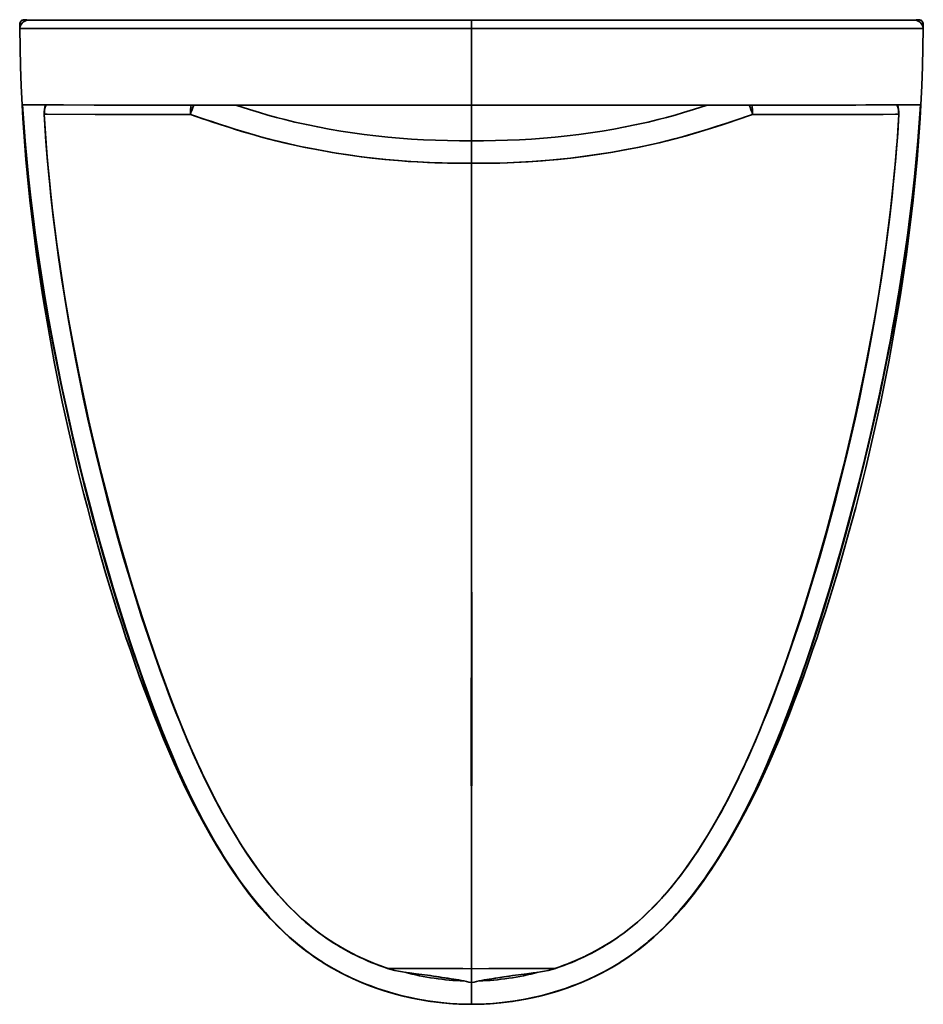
# Model space of a CAD drawing. Extents: x 323 to 1928, y 42 to 1739.
# Tile 4 of 6: x 323 to 873, y 800 to 1400. Entities that reach past the tile are written whole.
import ezdxf

# ---------------------------------------------------------------- set-up
doc = ezdxf.new("R2010")
doc.units = 0

msp = doc.modelspace()

# ---------------------------------------------------------------- linework, layer by layer
at = {"color": 7, "lineweight": 35, "ltscale": 0.000101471}
msp.add_line((327.87, 1399.58), (327.86, 1399.58), dxfattribs=at)
at = {"color": 7, "lineweight": 35, "ltscale": 9.84192e-05}
msp.add_line((327.87, 1399.58), (327.86, 1399.58), dxfattribs=at)
at = {"color": 7, "lineweight": 35}
for p, q in [((597.87, 1399.58), (327.87, 1399.58)), ((597.87, 1399.58), (327.87, 1399.58)), ((597.87, 1399.58), (575.96, 1399.58)), ((867.87, 1399.58), (597.87, 1399.58)), ((619.78, 1399.58), (597.87, 1399.58)), ((597.87, 1399.58), (867.87, 1399.58)), ((322.88, 1394.58), (597.87, 1394.58)), ((322.88, 1394.58), (597.87, 1394.58)), ((872.86, 1394.58), (597.87, 1394.58)), ((597.87, 1347.74), (597.87, 1394.58)), ((597.87, 1394.58), (872.86, 1394.58)), ((597.87, 1394.58), (597.87, 1347.74)), ((597.87, 1347.74), (597.87, 1326.09)), ((597.87, 1326.09), (597.87, 1347.74)), ((597.87, 1087.38), (597.87, 1342.77)), ((597.87, 1342.77), (597.87, 1087.38)), ((597.87, 1091.92), (597.87, 1312.4)), ((597.87, 1312.4), (597.87, 1091.92)), ((597.87, 1091.92), (597.87, 912.49)), ((597.87, 912.49), (597.87, 1091.92)), ((597.87, 905.02), (597.87, 1087.38)), ((597.87, 1087.38), (597.87, 905.02)), ((597.87, 821.7), (597.87, 912.49)), ((597.87, 912.49), (597.87, 821.7)), ((597.87, 799.99), (597.87, 905.02)), ((597.87, 905.02), (597.87, 799.99))]:
    msp.add_line(p, q, dxfattribs=at)
at = {"color": 7, "lineweight": 35, "ltscale": 0.125}
for p, q in [((597.87, 1394.58), (597.87, 1399.58)), ((597.87, 1399.58), (597.87, 1394.58))]:
    msp.add_line(p, q, dxfattribs=at)
at = {"color": 7, "lineweight": 35, "ltscale": 0.000102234}
msp.add_line((867.87, 1399.58), (867.87, 1399.58), dxfattribs=at)
at = {"color": 7, "lineweight": 35, "ltscale": 9.91821e-05}
for p, q in [((867.87, 1399.58), (867.87, 1399.58)), ((597.87, 813.54), (597.87, 813.54))]:
    msp.add_line(p, q, dxfattribs=at)
at = {"color": 7, "lineweight": 35, "ltscale": 0.008494}
msp.add_line((322.88, 1394.58), (322.88, 1394.24), dxfattribs=at)
at = {"color": 7, "lineweight": 35, "ltscale": 0.008721}
for p, q in [((322.88, 1394.58), (322.88, 1394.24)), ((872.86, 1394.58), (872.85, 1394.24))]:
    msp.add_line(p, q, dxfattribs=at)
at = {"color": 7, "lineweight": 35, "ltscale": 0.008497}
msp.add_line((872.85, 1394.24), (872.86, 1394.58), dxfattribs=at)
at = {"color": 7, "lineweight": 35, "ltscale": 0.000893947}
msp.add_line((338.65, 1347.75), (338.66, 1347.79), dxfattribs=at)
at = {"color": 7, "lineweight": 35, "ltscale": 0.000891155}
msp.add_line((338.65, 1347.75), (338.66, 1347.79), dxfattribs=at)
at = {"color": 7, "lineweight": 35, "ltscale": 0.124341}
for p, q in [((597.87, 1342.77), (597.87, 1347.74)), ((597.87, 1347.74), (597.87, 1342.77))]:
    msp.add_line(p, q, dxfattribs=at)
at = {"color": 7, "lineweight": 35, "ltscale": 0.000891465}
msp.add_line((857.09, 1347.76), (857.07, 1347.79), dxfattribs=at)
at = {"color": 7, "lineweight": 35, "ltscale": 0.000894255}
msp.add_line((857.09, 1347.76), (857.07, 1347.79), dxfattribs=at)
at = {"color": 7, "lineweight": 35, "ltscale": 0.000560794}
msp.add_line((337.65, 1342.21), (337.63, 1342.21), dxfattribs=at)
at = {"color": 7, "lineweight": 35, "ltscale": 0.342172}
msp.add_line((597.87, 1326.09), (597.87, 1312.4), dxfattribs=at)
at = {"color": 7, "lineweight": 35, "ltscale": 0.342224}
msp.add_line((597.87, 1312.4), (597.87, 1326.09), dxfattribs=at)
at = {"color": 7, "lineweight": 35, "ltscale": 0.059671}
msp.add_line((597.87, 1315.66), (597.87, 1313.27), dxfattribs=at)
at = {"color": 7, "lineweight": 35, "ltscale": 0.022485}
msp.add_line((597.87, 1314.04), (597.87, 1314.94), dxfattribs=at)
at = {"color": 7, "lineweight": 35, "ltscale": 0.015466}
msp.add_line((597.87, 1228.81), (597.87, 1228.19), dxfattribs=at)
at = {"color": 7, "lineweight": 35, "ltscale": 0.284111}
for p, q in [((597.87, 866.49), (597.87, 877.85)), ((597.87, 877.85), (597.87, 866.49))]:
    msp.add_line(p, q, dxfattribs=at)
at = {"color": 7, "lineweight": 35, "ltscale": 0.045172}
for p, q in [((597.87, 841.58), (597.87, 843.38)), ((597.87, 843.38), (597.87, 841.58))]:
    msp.add_line(p, q, dxfattribs=at)
at = {"color": 7, "lineweight": 35, "ltscale": 0.013811}
msp.add_line((597.87, 830.2), (597.87, 829.65), dxfattribs=at)
at = {"color": 7, "lineweight": 35, "ltscale": 0.006483}
msp.add_line((597.87, 827.9), (597.87, 828.16), dxfattribs=at)
at = {"color": 7, "lineweight": 35, "ltscale": 0.000249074}
for p, q in [((546.42, 822.03), (546.41, 822.03)), ((649.33, 822.03), (649.32, 822.03))]:
    msp.add_line(p, q, dxfattribs=at)
at = {"color": 7, "lineweight": 35, "ltscale": 0.000256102}
for p, q in [((546.41, 822.03), (546.42, 822.03)), ((649.33, 822.03), (649.32, 822.03))]:
    msp.add_line(p, q, dxfattribs=at)
at = {"color": 7, "lineweight": 35, "ltscale": 0.010659}
for p, q in [((546.82, 821.9), (546.42, 822.03)), ((649.32, 822.03), (648.91, 821.9))]:
    msp.add_line(p, q, dxfattribs=at)
at = {"color": 7, "lineweight": 35, "ltscale": 0.010665}
for p, q in [((546.42, 822.03), (546.82, 821.9)), ((649.32, 822.03), (648.91, 821.9))]:
    msp.add_line(p, q, dxfattribs=at)
at = {"color": 7, "lineweight": 35, "ltscale": 0.004315}
for p, q in [((547, 821.9), (546.82, 821.9)), ((648.91, 821.9), (648.74, 821.9))]:
    msp.add_line(p, q, dxfattribs=at)
at = {"color": 7, "lineweight": 35, "ltscale": 0.004321}
for p, q in [((546.82, 821.9), (547, 821.9)), ((648.74, 821.9), (648.91, 821.9))]:
    msp.add_line(p, q, dxfattribs=at)
at = {"color": 7, "lineweight": 35, "ltscale": 0.000875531}
for p, q in [((571.05, 817.74), (571.08, 817.73)), ((624.65, 817.73), (624.69, 817.74))]:
    msp.add_line(p, q, dxfattribs=at)
at = {"color": 7, "lineweight": 35, "ltscale": 0.000472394}
for p, q in [((571.07, 817.74), (571.05, 817.74)), ((624.67, 817.74), (624.69, 817.74))]:
    msp.add_line(p, q, dxfattribs=at)
at = {"color": 7, "lineweight": 35, "ltscale": 0.000403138}
msp.add_line((571.08, 817.73), (571.07, 817.74), dxfattribs=at)
at = {"color": 7, "lineweight": 35, "ltscale": 0.212236}
for p, q in [((597.87, 821.7), (597.87, 813.21)), ((597.87, 813.21), (597.87, 821.7))]:
    msp.add_line(p, q, dxfattribs=at)
at = {"color": 7, "lineweight": 35, "ltscale": 0.000872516}
msp.add_line((624.65, 817.73), (624.69, 817.74), dxfattribs=at)
at = {"color": 7, "lineweight": 35, "ltscale": 6.71387e-05}
msp.add_line((597.87, 815.43), (597.87, 815.44), dxfattribs=at)
at = {"color": 7, "lineweight": 35, "ltscale": 7.47681e-05}
msp.add_line((597.87, 815.38), (597.87, 815.37), dxfattribs=at)
at = {"color": 7, "lineweight": 35, "ltscale": 0.299266}
msp.add_line((597.87, 813.22), (597.87, 801.25), dxfattribs=at)
at = {"color": 7, "lineweight": 35, "ltscale": 0.298962}
msp.add_line((597.87, 801.25), (597.87, 813.21), dxfattribs=at)
at = {"color": 7, "lineweight": 35, "ltscale": 0.010579}
for p, q in [((597.87, 799.99), (597.45, 799.99)), ((598.29, 799.99), (597.87, 799.99))]:
    msp.add_line(p, q, dxfattribs=at)
at = {"color": 7, "lineweight": 35, "ltscale": 0.031198}
for p, q in [((597.87, 801.25), (597.87, 800)), ((597.87, 800), (597.87, 801.25))]:
    msp.add_line(p, q, dxfattribs=at)
at = {"color": 7, "lineweight": 35, "ltscale": 5.49316e-05}
msp.add_line((597.87, 800), (597.87, 800), dxfattribs=at)
msp.add_line((597.87, 800), (597.87, 800), dxfattribs=at)
msp.add_line((597.87, 800), (597.87, 800), dxfattribs=at)
msp.add_line((597.87, 800), (597.87, 800), dxfattribs=at)
at = {"color": 7, "lineweight": 35, "ltscale": 0.000309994}
for p, q in [((597.87, 799.99), (597.87, 800)), ((597.87, 800), (597.87, 799.99))]:
    msp.add_line(p, q, dxfattribs=at)
at = {"color": 7, "lineweight": 35}
for points in [[(331.57, 1399.58), (329.21, 1399.64), (327.2, 1399.8), (326.27, 1399.86), (325.45, 1399.84), (325.04, 1399.77), (324.63, 1399.65), (324.29, 1399.5), (323.96, 1399.3), (323.69, 1399.07), (323.45, 1398.79), (323.24, 1398.46), (323.08, 1398.11), (322.92, 1397.53), (322.82, 1396.89), (322.79, 1396.11), (322.86, 1394.91), (322.88, 1394.58)], [(327.86, 1399.58), (327.15, 1399.51), (326.45, 1399.3), (325.75, 1398.96), (325.09, 1398.51), (324.47, 1397.96), (323.93, 1397.35), (323.48, 1396.68), (323.14, 1395.99), (322.94, 1395.29), (322.88, 1394.58)], [(327.86, 1399.58), (327.47, 1399.56), (327.09, 1399.5), (326.67, 1399.38), (326.26, 1399.22), (325.51, 1398.81), (324.78, 1398.26), (324.13, 1397.6), (323.59, 1396.87), (323.27, 1396.3), (323.04, 1395.7)], [(864.17, 1399.58), (866.53, 1399.64), (868.53, 1399.8), (869.46, 1399.86), (870.28, 1399.84), (870.7, 1399.77), (871.1, 1399.65), (871.45, 1399.5), (871.77, 1399.3), (872.05, 1399.07), (872.29, 1398.79), (872.5, 1398.46), (872.65, 1398.11), (872.82, 1397.53), (872.91, 1396.89), (872.94, 1396.11), (872.88, 1394.91), (872.86, 1394.58)], [(867.87, 1399.58), (868.26, 1399.56), (868.65, 1399.5), (869.07, 1399.38), (869.47, 1399.22), (870.23, 1398.81), (870.96, 1398.26), (871.6, 1397.6), (872.15, 1396.87), (872.46, 1396.3), (872.7, 1395.7)], [(872.86, 1394.58), (872.8, 1395.29), (872.59, 1395.99), (872.26, 1396.68), (871.81, 1397.35), (871.27, 1397.96), (870.65, 1398.51), (869.99, 1398.96), (869.29, 1399.3), (868.57, 1399.51), (867.87, 1399.58)], [(324.28, 1347.96), (323.72, 1359.6), (323.3, 1371.25), (323.02, 1382.94), (322.88, 1394.58)], [(871.46, 1347.96), (872.01, 1359.6), (872.43, 1371.25), (872.72, 1382.94), (872.86, 1394.58)], [(324.28, 1347.96), (349.4, 1347.91), (432.48, 1347.84), (481.69, 1347.81), (559.1, 1347.75), (597.87, 1347.74)], [(324.28, 1347.96), (324.76, 1339.64), (325.3, 1331.32), (325.92, 1323.02), (326.59, 1314.71), (327.33, 1306.42), (328.14, 1298.13), (329.01, 1289.85), (329.94, 1281.57), (330.92, 1273.32), (331.97, 1265.07), (333.07, 1256.84), (334.23, 1248.61), (335.45, 1240.4), (336.72, 1232.19), (338.04, 1224), (339.42, 1215.82), (340.84, 1207.67), (342.32, 1199.52), (343.84, 1191.39), (345.42, 1183.26), (347.05, 1175.15), (348.73, 1167.06), (350.46, 1158.97), (352.24, 1150.9), (354.07, 1142.84), (355.95, 1134.8), (357.88, 1126.76), (359.86, 1118.74), (361.89, 1110.73), (363.97, 1102.73), (366.09, 1094.74), (368.27, 1086.76), (370.49, 1078.79), (372.77, 1070.84), (375.09, 1062.9), (377.47, 1054.98), (379.9, 1047.08), (382.38, 1039.19), (384.92, 1031.33), (387.51, 1023.49), (390.16, 1015.67), (392.86, 1007.87), (395.62, 1000.11), (398.44, 992.36), (401.32, 984.66), (404.26, 976.98), (407.28, 969.35), (410.38, 961.75), (413.58, 954.19), (416.87, 946.66), (420.27, 939.19), (423.78, 931.76), (427.42, 924.4), (431.17, 917.09), (435.07, 909.84), (437.06, 906.24), (439.1, 902.67), (441.15, 899.14), (443.23, 895.63), (445.2, 892.4), (447.21, 889.19), (450.04, 884.79), (452.95, 880.43), (455.94, 876.13), (459, 871.91), (462.14, 867.74), (465.38, 863.65), (468.68, 859.65), (472.09, 855.74), (475.59, 851.91)], [(597.87, 1347.74), (498.5, 1347.79), (368.06, 1347.89), (331.64, 1347.93), (325.11, 1347.95), (324.43, 1347.96), (324.28, 1347.96), (324.28, 1347.96), (324.28, 1347.96), (324.28, 1347.96)], [(405.26, 976.97), (401.91, 985.97), (398.63, 995.04), (395.44, 1004.11), (391.38, 1016.03), (387.46, 1027.97), (383.65, 1039.96), (379.94, 1052.02), (376.52, 1063.54), (373.2, 1075.08), (369.96, 1086.66), (366.25, 1100.44), (362.65, 1114.26), (359.19, 1128.11), (355.86, 1142), (353.08, 1154.08), (350.4, 1166.18), (347.83, 1178.31), (345.36, 1190.47), (343, 1202.65), (340.82, 1214.48), (338.74, 1226.33), (336.76, 1238.21), (334.9, 1250.1), (333.86, 1257.05), (332.87, 1264.01), (331.61, 1273.29), (330.42, 1282.59), (329.31, 1291.9), (328.09, 1303.09), (326.98, 1314.29), (326, 1325.5), (325.14, 1336.73), (324.42, 1347.96)], [(405.26, 976.97), (401.9, 985.98), (398.63, 995.06), (395.43, 1004.14), (392.33, 1013.21), (389.3, 1022.31), (386.34, 1031.44), (384.16, 1038.31), (382.03, 1045.18), (377.86, 1058.98), (373.84, 1072.82), (369.95, 1086.7), (367.19, 1096.9), (364.5, 1107.1), (361.87, 1117.34), (358.45, 1131.15), (355.17, 1144.98), (352.01, 1158.86), (349, 1172.76), (346.12, 1186.69), (343.38, 1200.66), (340.78, 1214.67), (338.71, 1226.47), (336.75, 1238.28), (334.89, 1250.13), (333.86, 1257.08), (332.87, 1264.03), (331.6, 1273.32), (330.42, 1282.61), (329.31, 1291.92), (328.09, 1303.1), (326.98, 1314.3), (326, 1325.51), (325.14, 1336.73), (324.42, 1347.96)], [(334.79, 1252.04), (333.12, 1263.55), (331.55, 1275.05), (330.11, 1286.56), (328.78, 1298.08), (327.57, 1309.62), (326.96, 1316), (326.39, 1322.39), (325.69, 1330.91), (325.07, 1339.43), (324.52, 1347.96)], [(324.52, 1347.96), (325.24, 1336.97), (326.09, 1325.99), (327.05, 1315.02), (328.14, 1304.06), (329.34, 1293.1), (330.14, 1286.28), (330.99, 1279.45), (331.88, 1272.59), (332.81, 1265.72), (334.79, 1252.05)], [(597.87, 1326.09), (590.54, 1326.09), (583.22, 1326.18), (575.91, 1326.39), (568.62, 1326.7), (561.35, 1327.12), (554.1, 1327.66), (546.87, 1328.31), (539.68, 1329.07), (532.51, 1329.94), (525.38, 1330.93), (518.3, 1332.03), (511.26, 1333.23), (504.27, 1334.54), (497.34, 1335.97), (490.34, 1337.53), (484.28, 1338.99), (479.08, 1340.34), (473.92, 1341.76), (468.81, 1343.24), (462.65, 1345.14), (454.39, 1347.83)], [(871.45, 1347.96), (871.46, 1347.96), (871.45, 1347.96), (871.36, 1347.96), (871.16, 1347.95), (866.46, 1347.94), (837.86, 1347.9), (733.02, 1347.82), (620.52, 1347.74), (597.87, 1347.74)], [(597.87, 1347.74), (638.93, 1347.75), (720.91, 1347.81), (831.79, 1347.89), (867.18, 1347.94), (871.46, 1347.96)], [(597.87, 1326.09), (605.2, 1326.09), (612.52, 1326.18), (619.83, 1326.39), (627.12, 1326.7), (634.39, 1327.12), (641.64, 1327.66), (648.86, 1328.31), (656.06, 1329.07), (663.23, 1329.94), (670.35, 1330.93), (677.44, 1332.03), (684.48, 1333.23), (691.47, 1334.54), (698.4, 1335.97), (705.4, 1337.53), (711.45, 1338.99), (716.66, 1340.34), (721.82, 1341.76), (726.93, 1343.24), (733.08, 1345.14), (741.35, 1347.83)], [(871.46, 1347.96), (870.98, 1339.64), (870.43, 1331.32), (869.82, 1323.02), (869.14, 1314.71), (868.4, 1306.42), (867.6, 1298.13), (866.73, 1289.85), (865.8, 1281.57), (864.81, 1273.32), (863.77, 1265.07), (862.66, 1256.84), (861.5, 1248.61), (860.29, 1240.4), (859.02, 1232.19), (857.7, 1224), (856.32, 1215.82), (854.9, 1207.67), (853.42, 1199.52), (851.89, 1191.39), (850.31, 1183.26), (848.69, 1175.15), (847.01, 1167.06), (845.28, 1158.97), (843.5, 1150.9), (841.67, 1142.84), (839.79, 1134.8), (837.86, 1126.76), (835.88, 1118.74), (833.85, 1110.73), (831.77, 1102.73), (829.64, 1094.74), (827.47, 1086.76), (825.24, 1078.79), (822.97, 1070.84), (820.64, 1062.9), (818.27, 1054.98), (815.84, 1047.08), (813.35, 1039.19), (810.82, 1031.33), (808.23, 1023.49), (805.58, 1015.67), (802.88, 1007.87), (800.12, 1000.11), (797.3, 992.36), (794.42, 984.66), (791.48, 976.98), (788.46, 969.35), (785.35, 961.75), (782.16, 954.19), (778.86, 946.66), (775.46, 939.19), (771.95, 931.76), (768.32, 924.4), (764.56, 917.09), (760.67, 909.84), (758.67, 906.24), (756.64, 902.67), (754.59, 899.14), (752.5, 895.63), (750.53, 892.4), (748.53, 889.19), (745.69, 884.79), (742.78, 880.43), (739.79, 876.13), (736.74, 871.91), (733.59, 867.74), (730.36, 863.65), (727.05, 859.65), (723.65, 855.74), (720.15, 851.91)], [(871.32, 1347.96), (870.55, 1336.11), (869.63, 1324.26), (868.58, 1312.43), (867.39, 1300.62), (866.07, 1288.82), (864.62, 1277.04), (863.37, 1267.63), (862.04, 1258.23), (860.65, 1248.84), (859.55, 1241.81), (858.42, 1234.79), (856.04, 1220.76), (853.91, 1208.97), (851.69, 1197.21), (849.37, 1185.47), (847.02, 1174.06), (844.57, 1162.68), (842.03, 1151.32), (839.4, 1139.98), (837.61, 1132.48), (835.78, 1124.99), (833.88, 1117.42), (831.95, 1109.85), (828, 1094.84), (824.62, 1082.49), (821.14, 1070.17), (817.12, 1056.45), (812.97, 1042.77), (810.83, 1035.95), (808.66, 1029.15), (805.71, 1020.1), (802.68, 1011.07), (799.59, 1002.08), (797.34, 995.71), (795.06, 989.35), (792.79, 983.15), (790.47, 976.97)], [(790.47, 976.97), (793.83, 985.97), (797.11, 995.04), (800.29, 1004.11), (804.35, 1016.03), (808.28, 1027.97), (812.09, 1039.96), (815.79, 1052.02), (819.22, 1063.54), (822.54, 1075.08), (825.77, 1086.66), (829.49, 1100.44), (833.08, 1114.26), (836.54, 1128.11), (839.87, 1142), (842.65, 1154.08), (845.33, 1166.18), (847.91, 1178.31), (850.37, 1190.47), (852.73, 1202.65), (854.92, 1214.48), (857, 1226.33), (858.97, 1238.21), (860.84, 1250.1), (861.87, 1257.05), (862.87, 1264.01), (864.13, 1273.29), (865.32, 1282.59), (866.42, 1291.9), (867.65, 1303.09), (868.75, 1314.29), (869.74, 1325.5), (870.59, 1336.73), (871.32, 1347.96)], [(860.94, 1252.05), (862.92, 1265.72), (863.86, 1272.59), (864.75, 1279.45), (865.6, 1286.28), (866.4, 1293.1), (867.6, 1304.06), (868.68, 1315.02), (869.65, 1325.99), (870.5, 1336.97), (871.22, 1347.96)], [(860.94, 1252.04), (862.62, 1263.55), (864.18, 1275.05), (865.63, 1286.56), (866.96, 1298.08), (868.16, 1309.62), (868.77, 1316), (869.35, 1322.39), (870.04, 1330.91), (870.67, 1339.43), (871.22, 1347.96)], [(337.65, 1342.21), (337.64, 1342.21), (337.63, 1342.21), (337.63, 1342.21), (337.63, 1342.21), (337.64, 1342.21), (337.65, 1342.21)], [(337.65, 1342.21), (338.25, 1332.63), (338.95, 1323.07), (339.75, 1313.51), (340.63, 1303.95), (341.27, 1297.59), (341.95, 1291.23), (343.43, 1278.52), (345.05, 1265.83), (346.56, 1254.93), (348.17, 1244.06), (349.88, 1233.19), (351.28, 1224.76), (352.73, 1216.34), (354.28, 1207.71), (355.88, 1199.1), (358.15, 1187.45), (360.51, 1175.84), (362.98, 1164.24), (364.92, 1155.46), (366.91, 1146.69), (369.69, 1134.91), (372.57, 1123.15), (375.55, 1111.4), (377.87, 1102.53), (380.25, 1093.68), (383.53, 1081.85), (386.91, 1070.06), (390.28, 1058.69), (394.2, 1045.92), (398.25, 1033.21), (402.45, 1020.56), (404.24, 1015.33), (407.83, 1005.05), (410.04, 998.9), (413.94, 988.32), (417.28, 979.59), (420.83, 970.65), (424.49, 961.79), (426.38, 957.39), (428.29, 953.01), (430.66, 947.72), (433.09, 942.46), (434.71, 939.05), (437.8, 932.69), (441, 926.39), (444.29, 920.14), (447.53, 914.24), (450.79, 908.51), (454.09, 902.96), (457.26, 897.82), (460.53, 892.76), (464, 887.62), (467.57, 882.59), (469.39, 880.11), (471.25, 877.66), (473.76, 874.45), (476.34, 871.28), (478.96, 868.18), (480.82, 866.06), (482.71, 863.97), (484.57, 861.97), (486.46, 859.99), (489.06, 857.37), (491.72, 854.81), (494.43, 852.32), (497.54, 849.58), (500.63, 847.02), (503.77, 844.54), (506.98, 842.16), (510.17, 839.93), (513.39, 837.81), (515.81, 836.29), (518.26, 834.83), (522.32, 832.54), (526.46, 830.38), (530.67, 828.35), (534.93, 826.44), (539.25, 824.67), (543.6, 823.02), (546.42, 822.03)], [(546.42, 822.03), (541.98, 823.62), (537.56, 825.34), (533.19, 827.2), (528.88, 829.19), (524.63, 831.32), (520.45, 833.57), (517.02, 835.56), (513.68, 837.62), (510.44, 839.75), (508.1, 841.36), (505.8, 843.02), (502.7, 845.37), (499.66, 847.81), (496.67, 850.33), (493.63, 853.03), (490.66, 855.82), (487.75, 858.67), (485.89, 860.58), (484.05, 862.51), (480.46, 866.46), (476.97, 870.52), (473.58, 874.67), (470.29, 878.92), (466.92, 883.49), (463.63, 888.15), (460.44, 892.9), (457.32, 897.73), (455.12, 901.27), (452.95, 904.85), (450.69, 908.7), (448.47, 912.57), (446.14, 916.73), (443.87, 920.93), (440.76, 926.85), (437.74, 932.81), (434.81, 938.83), (432.56, 943.61), (430.62, 947.82), (428.72, 952.05), (425.02, 960.55), (421.45, 969.13), (419.19, 974.74), (416.97, 980.38), (413.91, 988.4), (410.89, 996.55), (407.13, 1007.02), (403.75, 1016.76), (401.93, 1022.11), (398.49, 1032.48), (395.15, 1042.89), (391.9, 1053.33), (389.43, 1061.49), (387.02, 1069.68), (384.59, 1078.1), (382.22, 1086.54), (378.61, 1099.76), (375.14, 1113.01), (371.79, 1126.29), (368.57, 1139.59), (366.52, 1148.41), (364.52, 1157.24), (361.56, 1170.83), (358.75, 1184.44), (356.08, 1198.09), (353.54, 1211.78), (351.16, 1225.49), (348.92, 1239.23), (347.23, 1250.36), (345.64, 1261.5), (344.16, 1272.66), (342.79, 1283.83), (341.49, 1295.48), (340.33, 1307.14), (339.29, 1318.82), (338.4, 1330.51), (337.65, 1342.21)], [(426.77, 1342.2), (373.21, 1342.18), (339.54, 1342.22), (337.89, 1342.22), (337.79, 1342.22)], [(426.77, 1342.2), (368.82, 1342.18), (339.42, 1342.22), (337.79, 1342.22)], [(597.87, 1312.4), (588.97, 1312.41), (580.07, 1312.56), (575.62, 1312.7), (571.17, 1312.88), (565.24, 1313.18), (559.32, 1313.55), (553.4, 1314), (545.79, 1314.68), (538.2, 1315.48), (530.62, 1316.41), (523.06, 1317.45), (515.52, 1318.61), (508.01, 1319.89), (500.52, 1321.29), (493.67, 1322.68), (486.85, 1324.18), (480.07, 1325.78), (474.71, 1327.13), (469.41, 1328.54), (464.11, 1330.03), (459.44, 1331.41), (454.79, 1332.83), (450.06, 1334.33), (445.37, 1335.86), (439.13, 1337.95), (435, 1339.36), (426.77, 1342.2)], [(426.77, 1342.2), (436.28, 1338.92), (441.08, 1337.29), (448.32, 1334.9), (453.79, 1333.14), (459.3, 1331.45), (466.11, 1329.46), (469.41, 1328.54), (474.11, 1327.29), (478.83, 1326.08), (483.57, 1324.94), (488.34, 1323.84), (496.5, 1322.09), (504.71, 1320.49), (512.95, 1319.04), (521.22, 1317.72), (529.53, 1316.55), (537.33, 1315.58), (545.16, 1314.74), (553, 1314.03), (560.84, 1313.45), (568.7, 1312.99), (576, 1312.69), (583.29, 1312.49), (590.58, 1312.4), (597.87, 1312.4)], [(768.97, 1342.2), (759.46, 1338.92), (754.66, 1337.29), (747.42, 1334.9), (741.94, 1333.14), (736.43, 1331.45), (729.62, 1329.46), (726.33, 1328.54), (721.63, 1327.29), (716.91, 1326.08), (712.16, 1324.94), (707.4, 1323.84), (699.23, 1322.09), (691.03, 1320.49), (682.79, 1319.04), (674.51, 1317.72), (666.21, 1316.55), (658.4, 1315.58), (650.58, 1314.74), (642.74, 1314.03), (634.89, 1313.45), (627.04, 1312.99), (619.74, 1312.69), (612.45, 1312.49), (605.15, 1312.4), (597.87, 1312.4)], [(768.97, 1342.2), (757.07, 1338.11), (751.08, 1336.1), (746.56, 1334.62), (742.02, 1333.17), (734.64, 1330.91), (727.94, 1328.99), (721.53, 1327.26), (716.83, 1326.06), (712.12, 1324.93), (705.56, 1323.44), (698.98, 1322.04), (692.37, 1320.75), (683.88, 1319.22), (675.36, 1317.85), (666.8, 1316.63), (658.23, 1315.56), (649.63, 1314.65), (641.02, 1313.89), (632.4, 1313.29), (623.77, 1312.84), (615.14, 1312.55), (606.5, 1312.41), (597.87, 1312.4)], [(649.32, 822.03), (653.76, 823.62), (658.17, 825.34), (662.55, 827.2), (666.86, 829.19), (671.11, 831.32), (675.28, 833.57), (678.72, 835.56), (682.06, 837.62), (685.29, 839.75), (687.63, 841.36), (689.93, 843.02), (693.04, 845.37), (696.08, 847.81), (699.06, 850.33), (702.1, 853.03), (705.08, 855.82), (707.98, 858.67), (709.85, 860.58), (711.68, 862.51), (715.28, 866.46), (718.76, 870.52), (722.15, 874.67), (725.45, 878.92), (728.82, 883.49), (732.1, 888.15), (735.3, 892.9), (738.41, 897.73), (740.62, 901.27), (742.79, 904.85), (745.05, 908.7), (747.27, 912.57), (749.59, 916.73), (751.87, 920.93), (754.97, 926.85), (757.99, 932.81), (760.92, 938.83), (763.18, 943.61), (765.12, 947.82), (767.02, 952.05), (770.72, 960.55), (774.29, 969.13), (776.55, 974.74), (778.76, 980.38), (781.83, 988.4), (784.84, 996.55), (788.6, 1007.02), (791.99, 1016.76), (793.81, 1022.11), (797.24, 1032.48), (800.58, 1042.89), (803.83, 1053.33), (806.3, 1061.49), (808.72, 1069.68), (811.14, 1078.1), (813.52, 1086.54), (817.12, 1099.76), (820.6, 1113.01), (823.95, 1126.29), (827.16, 1139.59), (829.22, 1148.41), (831.22, 1157.24), (834.17, 1170.83), (836.99, 1184.44), (839.66, 1198.09), (842.19, 1211.78), (844.58, 1225.49), (846.82, 1239.23), (848.51, 1250.36), (850.1, 1261.5), (851.58, 1272.66), (852.94, 1283.83), (854.24, 1295.48), (855.41, 1307.14), (856.44, 1318.82), (857.34, 1330.51), (858.08, 1342.21)], [(649.32, 822.03), (651.73, 822.88), (654.13, 823.76), (656.49, 824.67), (658.83, 825.61), (661.97, 826.95), (665.07, 828.35), (668.14, 829.82), (671.71, 831.63), (675.23, 833.55), (678.7, 835.55), (682.04, 837.61), (685.28, 839.74), (687.61, 841.35), (689.91, 843.01), (693.02, 845.36), (696.06, 847.79), (699.04, 850.31), (701.3, 852.31), (703.53, 854.35), (706.28, 856.98), (708.97, 859.68), (711.61, 862.43), (713.55, 864.54), (715.46, 866.67), (717.34, 868.84), (719.2, 871.04), (722.82, 875.52), (726.34, 880.1), (729.75, 884.79), (732.7, 889.02), (735.58, 893.33), (738.4, 897.7), (740.6, 901.25), (742.77, 904.82), (745.03, 908.67), (747.25, 912.54), (749.57, 916.7), (751.85, 920.89), (754.96, 926.81), (757.97, 932.78), (760.91, 938.79), (763.16, 943.57), (765.1, 947.78), (767, 952), (770.7, 960.51), (774.27, 969.08), (776.53, 974.69), (778.74, 980.34), (781.81, 988.36), (784.83, 996.51), (788.62, 1007.06), (792.03, 1016.88), (793.86, 1022.27), (797.3, 1032.65), (800.64, 1043.06), (803.89, 1053.52), (806.36, 1061.68), (808.77, 1069.87), (811.2, 1078.29), (813.57, 1086.73), (815.94, 1095.38), (818.26, 1104.04), (821.36, 1115.98), (824.35, 1127.93), (827.21, 1139.77), (829.27, 1148.61), (831.27, 1157.45), (833.83, 1169.22), (836.29, 1181.02), (838.65, 1192.83), (840.87, 1204.52), (842.98, 1216.23), (844.97, 1227.83), (846.85, 1239.46), (848.54, 1250.57), (850.13, 1261.71), (851.6, 1272.86), (852.97, 1284.03), (854.26, 1295.64), (855.42, 1307.26), (856.45, 1318.9), (857.34, 1330.55), (858.08, 1342.21)], [(768.97, 1342.2), (826.91, 1342.18), (856.32, 1342.22), (857.95, 1342.22)], [(857.95, 1342.22), (857.82, 1342.22), (856.08, 1342.22), (848.47, 1342.2), (804.85, 1342.18), (768.97, 1342.2)], [(858.09, 1342.21), (858.1, 1342.21), (858.1, 1342.21), (858.1, 1342.21), (858.1, 1342.21), (858.09, 1342.21), (858.08, 1342.21)], [(858.09, 1342.21), (858.1, 1342.21), (858.1, 1342.21), (858.1, 1342.21), (858.1, 1342.21), (858.09, 1342.21), (858.08, 1342.21)], [(339.57, 1315.51), (340.63, 1303.89), (341.82, 1292.28), (343.23, 1279.82), (344.78, 1267.38), (346.46, 1254.95), (348.27, 1242.55), (350.21, 1230.18), (352.26, 1217.83), (354.44, 1205.51), (356.73, 1193.22), (359.14, 1180.97), (361.66, 1168.74), (364.3, 1156.54), (367.06, 1144.37), (369.93, 1132.23), (372.92, 1120.11), (376.02, 1108.02), (379.23, 1095.95), (382.56, 1083.91), (386, 1071.9), (389.55, 1059.93), (393.23, 1048.01), (397.02, 1036.14), (400.94, 1024.32), (404.99, 1012.57), (409.17, 1000.88), (411.3, 995.06), (413.47, 989.26), (415.68, 983.49), (417.93, 977.75), (420.21, 972.04), (422.55, 966.36), (424.93, 960.71), (427.36, 955.09), (429.27, 950.79), (431.21, 946.51), (433.19, 942.25), (435.2, 938.02)], [(856.16, 1315.51), (855.1, 1303.89), (853.92, 1292.28), (852.51, 1279.82), (850.96, 1267.38), (849.28, 1254.95), (847.47, 1242.55), (845.53, 1230.18), (843.48, 1217.83), (841.3, 1205.51), (839.01, 1193.22), (836.6, 1180.97), (834.08, 1168.74), (831.43, 1156.54), (828.68, 1144.37), (825.8, 1132.23), (822.82, 1120.11), (819.72, 1108.02), (816.5, 1095.95), (813.18, 1083.91), (809.74, 1071.9), (806.18, 1059.93), (802.51, 1048.01), (798.71, 1036.14), (794.79, 1024.32), (790.75, 1012.57), (786.57, 1000.88), (784.43, 995.06), (782.26, 989.26), (780.06, 983.49), (777.81, 977.75), (775.52, 972.04), (773.19, 966.36), (770.81, 960.71), (768.38, 955.09), (766.47, 950.79), (764.53, 946.51), (762.55, 942.25), (760.53, 938.02)], [(334.79, 1252.05), (336.49, 1241.08), (338.29, 1230.14), (340.17, 1219.2), (342.15, 1208.29), (343.52, 1201.02), (344.93, 1193.77), (347.86, 1179.28), (350.94, 1164.84), (353.99, 1151.17), (357.17, 1137.56), (360.46, 1123.99), (363.89, 1110.47), (366.26, 1101.37), (368.69, 1092.29), (371.2, 1083.16), (373.76, 1074.05), (377.22, 1062.08), (380.76, 1050.19), (384.41, 1038.32), (386.58, 1031.48), (388.78, 1024.65), (390.89, 1018.23), (393.04, 1011.82), (396.05, 1003.05), (399.13, 994.31), (402.3, 985.6), (405.69, 976.53), (409.16, 967.53), (412.75, 958.57), (416.48, 949.62), (419.53, 942.6), (422.68, 935.62), (425.93, 928.69), (429.3, 921.8), (432.32, 915.88), (435.43, 910), (438.65, 904.17), (441.97, 898.4), (445.17, 893.07)], [(445.17, 893.07), (442.83, 896.94), (440.55, 900.85), (437.47, 906.28), (434.49, 911.76), (431.59, 917.28), (428.58, 923.26), (425.65, 929.27), (422.81, 935.33), (419.32, 943.08), (415.95, 950.88), (412.69, 958.73), (409.53, 966.6), (406.24, 975.07), (403.04, 983.6), (399.92, 992.12), (397.74, 998.22), (395.61, 1004.32), (391.44, 1016.57), (387.41, 1028.87), (383.5, 1041.25), (379.7, 1053.7), (377.19, 1062.16), (374.73, 1070.64), (372.21, 1079.54), (369.74, 1088.45), (365.82, 1103.03), (362.05, 1117.64), (358.43, 1132.31), (354.94, 1147.04), (351.6, 1161.85), (348.51, 1176.16), (345.57, 1190.52), (342.79, 1204.91), (341.44, 1212.16), (340.14, 1219.42), (338.89, 1226.61), (337.67, 1233.81), (336.2, 1242.92), (334.79, 1252.04)], [(750.57, 893.07), (752.91, 896.95), (755.19, 900.86), (758.27, 906.29), (761.26, 911.77), (764.15, 917.3), (767.61, 924.18), (770.96, 931.11), (774.18, 938.09), (777.31, 945.11), (780.48, 952.52), (783.56, 959.98), (786.54, 967.46), (788.73, 973.09), (790.88, 978.73), (793.94, 986.96), (796.92, 995.21), (799.84, 1003.49), (801.98, 1009.72), (804.09, 1015.96), (808.2, 1028.49), (812.19, 1041.09), (816.05, 1053.75), (818.56, 1062.22), (821.02, 1070.71), (823.55, 1079.63), (826.03, 1088.57), (829.94, 1103.14), (833.71, 1117.76), (837.34, 1132.44), (840.83, 1147.18), (844.17, 1161.98), (845.79, 1169.43), (847.38, 1176.89), (849.43, 1186.85), (851.41, 1196.84), (853.31, 1206.84), (855.37, 1218.12), (857.33, 1229.41), (859.19, 1240.72), (860.94, 1252.05)], [(750.57, 893.07), (752.91, 896.94), (755.19, 900.85), (758.26, 906.28), (761.25, 911.76), (764.15, 917.28), (767.16, 923.26), (770.09, 929.27), (772.92, 935.33), (776.42, 943.08), (779.79, 950.88), (783.05, 958.73), (786.21, 966.6), (789.49, 975.07), (792.7, 983.6), (795.82, 992.12), (797.99, 998.22), (800.13, 1004.32), (804.3, 1016.57), (808.33, 1028.87), (812.24, 1041.25), (816.03, 1053.7), (818.54, 1062.16), (821, 1070.64), (823.53, 1079.54), (826, 1088.45), (829.91, 1103.03), (833.68, 1117.64), (837.31, 1132.31), (840.8, 1147.04), (844.14, 1161.85), (847.22, 1176.16), (850.16, 1190.52), (852.95, 1204.91), (854.29, 1212.16), (855.6, 1219.42), (856.85, 1226.61), (858.06, 1233.81), (859.54, 1242.92), (860.94, 1252.04)], [(597.87, 912.49), (597.76, 953.21), (597.75, 972.19), (597.77, 1010.7), (597.87, 1091.92)], [(597.87, 1091.92), (597.77, 1017.39), (597.75, 980.87), (597.78, 942.17), (597.87, 912.49)], [(597.87, 912.49), (597.91, 924.89), (597.98, 958.87), (597.98, 981.9), (597.95, 1028.7), (597.87, 1091.92)], [(597.87, 912.49), (597.97, 953.21), (597.98, 972.19), (597.97, 1010.7), (597.87, 1091.92)], [(436.69, 907.41), (433.93, 912.54), (431.23, 917.7), (428.6, 922.89), (426.68, 926.81), (424.79, 930.74), (421.11, 938.65), (417.95, 945.73), (414.89, 952.86), (411.92, 960.02)], [(436.69, 907.41), (433.25, 913.82), (429.91, 920.29), (426.68, 926.8), (423.55, 933.36), (421.54, 937.71), (419.57, 942.08), (417.59, 946.57), (415.65, 951.07), (411.92, 960.02)], [(783.81, 960.02), (780.09, 951.07), (778.15, 946.57), (776.17, 942.08), (774.2, 937.71), (772.19, 933.36), (769.06, 926.8), (765.83, 920.29), (762.49, 913.82), (759.04, 907.41)], [(759.04, 907.41), (761.81, 912.54), (764.51, 917.7), (767.13, 922.89), (769.06, 926.81), (770.95, 930.74), (774.63, 938.65), (777.78, 945.73), (780.84, 952.86), (783.81, 960.02)], [(435.19, 938.03), (437.31, 933.69), (439.47, 929.37), (441.69, 925.05), (443.95, 920.76), (446.27, 916.48), (448.64, 912.23), (451.06, 908.01), (453.53, 903.83), (456.44, 899.08), (459.41, 894.4), (462.44, 889.81), (465.54, 885.32), (468.71, 880.93), (471.94, 876.65), (475.26, 872.48), (478.66, 868.41), (482.15, 864.46), (485.73, 860.62), (487.56, 858.74), (489.42, 856.9), (491.3, 855.08), (493.21, 853.3), (495.14, 851.55), (497.1, 849.84), (499.08, 848.16), (501.09, 846.52), (503.12, 844.92), (505.18, 843.36), (507.26, 841.84), (509.37, 840.36), (511.52, 838.91), (513.69, 837.5), (515.91, 836.13), (518.15, 834.79), (520.41, 833.49), (522.7, 832.24), (525.01, 831.02), (527.34, 829.84), (529.7, 828.71), (532.07, 827.61), (534.46, 826.56), (536.87, 825.54), (539.29, 824.57), (541.72, 823.64), (544.14, 822.75), (546.58, 821.91)], [(760.54, 938.03), (758.43, 933.69), (756.27, 929.37), (754.05, 925.05), (751.79, 920.76), (749.47, 916.48), (747.1, 912.23), (744.68, 908.01), (742.21, 903.83), (739.3, 899.08), (736.33, 894.4), (733.29, 889.81), (730.2, 885.32), (727.03, 880.93), (723.79, 876.65), (720.48, 872.48), (717.08, 868.41), (713.59, 864.46), (710.01, 860.62), (708.18, 858.74), (706.32, 856.9), (704.44, 855.08), (702.53, 853.3), (700.6, 851.55), (698.64, 849.84), (696.66, 848.16), (694.65, 846.52), (692.61, 844.92), (690.55, 843.36), (688.47, 841.84), (686.36, 840.36), (684.22, 838.91), (682.05, 837.5), (679.83, 836.13), (677.59, 834.79), (675.33, 833.49), (673.04, 832.24), (670.73, 831.02), (668.39, 829.84), (666.04, 828.71), (663.66, 827.61), (661.27, 826.56), (658.86, 825.54), (656.45, 824.57), (654.02, 823.64), (651.59, 822.75), (649.15, 821.91)], [(526.84, 815.12), (522.34, 817.22), (517.91, 819.45), (513.56, 821.81), (511.39, 823.05), (509.25, 824.33), (507.17, 825.61), (505.11, 826.93), (501.81, 829.15), (498.57, 831.45), (495.39, 833.84), (492.28, 836.3), (489.56, 838.57), (486.89, 840.9), (484.26, 843.28), (482.33, 845.11), (480.42, 846.96), (476.69, 850.75), (473.07, 854.64), (469.56, 858.64), (466.89, 861.81), (464.28, 865.04), (461.73, 868.32), (459.85, 870.81), (458.01, 873.33), (454.41, 878.43), (450.93, 883.61), (447.55, 888.87), (445.67, 891.91), (443.81, 894.98), (440.19, 901.17), (436.69, 907.41)], [(526.84, 815.12), (522.34, 817.22), (517.91, 819.45), (513.56, 821.81), (511.39, 823.05), (509.25, 824.33), (507.17, 825.61), (505.11, 826.93), (502.36, 828.77), (499.66, 830.66), (496.99, 832.62), (495.03, 834.12), (493.08, 835.66), (489.27, 838.82), (485.56, 842.09), (481.95, 845.47), (478.44, 848.95), (475.02, 852.52), (472.35, 855.45), (469.74, 858.43), (467.18, 861.46), (465.3, 863.76), (463.45, 866.09), (459.84, 870.82), (456.35, 875.65), (452.89, 880.66), (449.53, 885.75), (446.28, 890.92), (443.12, 896.13), (439.86, 901.75), (436.69, 907.41)], [(759.04, 907.41), (755.87, 901.73), (752.6, 896.1), (749.22, 890.53), (745.59, 884.81), (743.73, 881.98), (741.84, 879.17), (739.26, 875.47), (736.62, 871.81), (733.92, 868.2), (730.44, 863.77), (726.85, 859.43), (725.02, 857.3), (723.16, 855.19), (721.26, 853.11), (719.34, 851.06), (716.73, 848.38), (714.07, 845.74), (711.35, 843.17), (709.42, 841.41), (707.47, 839.68), (705.5, 838), (703.5, 836.34), (700.78, 834.18), (698.01, 832.07), (695.19, 830.03), (692.47, 828.15), (689.7, 826.33), (686.88, 824.57), (683.98, 822.84), (681.04, 821.17), (678.05, 819.57), (675.79, 818.4), (673.51, 817.27), (668.89, 815.12)], [(668.89, 815.12), (673.4, 817.22), (677.83, 819.45), (682.18, 821.81), (684.35, 823.05), (686.49, 824.33), (688.57, 825.61), (690.62, 826.93), (693.93, 829.15), (697.17, 831.45), (700.34, 833.84), (703.45, 836.3), (706.18, 838.57), (708.85, 840.9), (711.47, 843.28), (713.41, 845.11), (715.31, 846.96), (719.04, 850.75), (722.66, 854.64), (726.18, 858.64), (728.85, 861.81), (731.46, 865.04), (734.01, 868.32), (735.88, 870.81), (737.73, 873.33), (741.33, 878.43), (744.81, 883.61), (748.18, 888.87), (750.07, 891.91), (751.93, 894.98), (755.54, 901.17), (759.04, 907.41)], [(505.66, 826.64), (501.95, 829.16), (498.31, 831.78), (494.76, 834.51), (491.29, 837.33), (487.86, 840.29), (484.51, 843.33), (481.24, 846.47), (478.05, 849.68), (474.94, 852.97), (473.03, 855.06), (471.15, 857.18), (467.48, 861.49), (463.92, 865.9), (462, 868.37), (460.12, 870.86), (456.44, 875.92), (452.88, 881.06), (449.43, 886.28), (446.09, 891.56), (445.17, 893.07)], [(445.17, 893.07), (447.11, 889.92), (449.1, 886.8), (451.02, 883.85), (452.97, 880.93), (455.7, 876.97), (458.5, 873.05), (461.37, 869.19), (464.92, 864.64), (468.58, 860.18), (470.45, 857.98), (472.35, 855.82), (474.93, 852.97), (477.57, 850.18), (480.26, 847.44), (483.63, 844.17), (487.08, 840.99), (490.62, 837.9), (494.24, 834.92), (497.96, 832.05), (501.77, 829.28), (505.66, 826.64)], [(690.08, 826.64), (694.05, 829.34), (697.93, 832.16), (701.72, 835.1), (705.41, 838.16), (709.02, 841.31), (712.53, 844.57), (715.28, 847.24), (717.97, 849.98), (720.61, 852.76), (722.55, 854.88), (724.46, 857.03), (728.19, 861.41), (731.81, 865.89), (734.5, 869.38), (737.13, 872.91), (739.7, 876.49), (741.59, 879.2), (743.45, 881.94), (747.07, 887.47), (750.57, 893.07)], [(690.08, 826.64), (693.79, 829.16), (697.42, 831.78), (700.97, 834.51), (704.44, 837.33), (707.87, 840.29), (711.22, 843.33), (714.49, 846.47), (717.68, 849.68), (720.8, 852.97), (722.7, 855.06), (724.58, 857.18), (728.26, 861.49), (731.82, 865.9), (733.73, 868.37), (735.62, 870.86), (739.3, 875.92), (742.86, 881.06), (746.31, 886.28), (749.64, 891.56), (750.57, 893.07)], [(505.66, 826.64), (508.42, 824.87), (511.23, 823.16), (514.08, 821.52), (517.03, 819.89), (520.01, 818.34), (523.04, 816.84), (525.33, 815.76), (527.64, 814.72), (532.31, 812.73), (537.04, 810.89), (541.83, 809.19), (546.68, 807.63), (551.56, 806.22), (556.49, 804.95), (561.46, 803.82), (566.45, 802.83), (571.47, 801.99), (575.75, 801.4), (580.04, 800.9)], [(546.41, 822.03), (546.4, 822.02), (546.39, 822.01), (546.39, 822), (546.4, 821.99), (546.42, 821.98), (546.54, 821.92), (546.82, 821.84), (547.6, 821.65)], [(547.61, 821.65), (546.74, 821.86), (546.46, 821.95), (546.41, 821.98), (546.4, 821.99), (546.39, 822), (546.39, 822.02), (546.4, 822.02), (546.41, 822.03)], [(571.05, 817.74), (569.34, 817.99), (564.18, 818.65), (560.22, 819.15), (558.05, 819.45), (555.79, 819.8), (553.51, 820.2), (551.23, 820.67), (548.96, 821.23), (546.7, 821.87)], [(550.62, 821.9), (547.57, 821.9), (547, 821.9)], [(597.87, 821.7), (592.6, 821.71), (582.04, 821.72), (566.46, 821.79), (552.53, 821.89), (550.62, 821.9)], [(550.62, 821.9), (560.19, 821.84), (581.59, 821.72), (597.87, 821.7)], [(645.11, 821.9), (635.98, 821.84), (608.37, 821.71), (597.87, 821.7)], [(597.87, 821.7), (608.4, 821.71), (639.1, 821.87), (645.11, 821.9)], [(615.7, 800.9), (620.75, 801.49), (625.77, 802.23), (630.78, 803.12), (635.77, 804.14), (640.72, 805.31), (645.63, 806.63), (650.51, 808.08), (655.33, 809.68), (660.1, 811.42), (664.81, 813.3), (669.46, 815.33), (673.16, 817.07), (676.82, 818.9), (680.42, 820.82), (683.96, 822.84), (687.44, 824.95), (690.08, 826.64)], [(624.69, 817.74), (626.4, 817.99), (631.56, 818.65), (635.51, 819.15), (637.69, 819.45), (639.95, 819.8), (642.23, 820.2), (644.51, 820.67), (646.78, 821.23), (649.03, 821.87)], [(648.74, 821.9), (647.51, 821.9), (645.11, 821.9)], [(647.13, 821.45), (648.61, 821.76), (649.17, 821.91), (649.3, 821.97), (649.34, 821.99), (649.34, 822), (649.34, 822.02), (649.34, 822.02), (649.33, 822.03)], [(647.14, 821.45), (647.83, 821.59), (648.8, 821.8), (649.16, 821.91), (649.3, 821.97), (649.34, 821.99), (649.34, 822), (649.34, 822.01), (649.34, 822.02), (649.33, 822.03)], [(580.04, 800.9), (574.9, 801.51), (569.79, 802.26), (564.69, 803.16), (559.63, 804.22), (554.59, 805.42), (549.6, 806.77), (544.64, 808.27), (539.74, 809.91), (534.9, 811.7), (532.5, 812.65), (530.12, 813.64), (526.43, 815.26), (522.78, 816.97), (519.18, 818.76), (515.63, 820.65)], [(571.08, 817.73), (581.11, 816.21), (585.45, 815.57)], [(610.29, 815.57), (616.41, 816.48), (624.65, 817.73)], [(615.7, 800.9), (620.83, 801.51), (625.95, 802.26), (631.04, 803.16), (636.11, 804.22), (641.14, 805.42), (646.14, 806.77), (651.09, 808.27), (655.99, 809.91), (660.84, 811.7), (663.24, 812.65), (665.62, 813.64), (669.31, 815.26), (672.96, 816.97), (676.56, 818.76), (680.1, 820.65)], [(588.96, 800.22), (584.04, 800.54), (579.13, 801.01), (574.23, 801.62), (569.34, 802.36), (564.47, 803.24), (559.63, 804.26), (554.82, 805.42), (550.04, 806.7), (545.3, 808.12), (540.61, 809.67), (535.96, 811.36), (531.37, 813.17), (526.84, 815.12)], [(668.89, 815.12), (664.36, 813.17), (659.78, 811.36), (655.13, 809.67), (650.44, 808.12), (645.7, 806.7), (640.92, 805.42), (636.11, 804.26), (631.26, 803.24), (626.4, 802.36), (621.51, 801.62), (616.61, 801.01), (611.69, 800.54), (606.78, 800.22)]]:
    msp.add_lwpolyline(points, dxfattribs=at)
for centre, radius, start, end in [((326.46, 1394.63), 3.58, 162.60819, 180.7544), ((322.88, 1394.58), 0.00107, 26.57918, 292.18148), ((322.88, 1394.58), 0.00125, 68.43082, 269.88873), ((869.28, 1394.63), 3.58, 359.24559, 17.39181), ((872.86, 1394.58), 0.00105, 254.59418, 152.54264), ((872.86, 1394.58), 0.00107, 247.89731, 153.49473), ((349.61, 1342.92), 12, 155.35955, 183.39815), ((349.63, 1342.93), 12, 155.401, 183.43413), ((349.63, 1342.93), 12, 155.40108, 183.43415), ((349.78, 1342.94), 12.01, 155.48972, 183.43632), ((349.78, 1342.94), 12.01, 155.48969, 183.43628), ((457.26, 1333.9), 31.6, 153.82089, 164.77979), ((457.28, 1333.9), 31.62, 153.82243, 164.77583), ((738.46, 1333.9), 31.62, 15.22406, 26.17752), ((738.46, 1333.9), 31.62, 15.22417, 26.17757), ((845.96, 1342.94), 12.01, 356.56373, 24.51031), ((845.96, 1342.94), 12.01, 356.56369, 24.51028), ((846.1, 1342.93), 12, 356.56586, 24.59901), ((846.1, 1342.93), 12, 356.56585, 24.59892), ((846.13, 1342.92), 12, 356.60185, 24.64044), ((1353.25, 1402.63), 1017.42, 183.40497, 184.91128), ((337.83, 1340.92), 1.3, 91.80966, 97.91073), ((337.83, 1340.93), 1.29, 91.81023, 97.9151), ((-157.52, 1402.63), 1017.42, 355.08871, 356.59504), ((857.9, 1340.93), 1.29, 82.08491, 88.18976), ((857.9, 1340.92), 1.3, 82.08927, 88.19034), ((1093.93, 1237.68), 736.37, 200.73537, 202.15248), ((1094.32, 1237.82), 736.78, 200.73461, 202.15093), ((101.41, 1237.82), 736.78, 337.84908, 339.2654), ((101.8, 1237.68), 736.37, 337.84752, 339.26464), ((586.46, 949.89), 147.38, 236.75041, 240.43247), ((604.42, 982.38), 184.5, 239.90189, 241.23481), ((548.94, 55.68), 766.22, 89.87426, 90.14537), ((646.8, 55.68), 766.22, 89.85463, 90.12574), ((591.32, 982.38), 184.5, 298.76518, 300.09811), ((609.27, 949.89), 147.38, 299.56764, 303.24959), ((788.45, 2213.02), 1412.12, 261.1452, 261.73443), ((407.28, 2213.02), 1412.12, 278.26557, 278.8548), ((564.19, 670.3), 146.82, 76.73711, 81.67337), ((631.55, 670.3), 146.82, 98.32663, 103.26289), ((597.82, 973.16), 173.17, 264.10404, 269.81049), ((597.54, 969.38), 169.38, 266.69261, 270.10989), ((597.54, 969.38), 169.38, 266.69281, 270.1099), ((597.71, 968.06), 168.07, 267.01549, 270.05319), ((597.71, 968.06), 168.07, 267.01549, 270.05319), ((597.86, 800.03), 0.0387, 255.77183, 279.18056), ((598.2, 969.38), 169.38, 269.89009, 273.30715), ((598.2, 969.38), 169.38, 269.89011, 273.30735), ((598.02, 968.06), 168.07, 269.9468, 272.98451), ((598.02, 968.06), 168.07, 269.9468, 272.98451), ((597.87, 800.03), 0.0387, 260.81944, 284.22818), ((597.91, 973.16), 173.17, 270.18951, 275.89596)]:
    msp.add_arc(centre, radius, start, end, dxfattribs=at)
for centre, major_axis, ratio, start_param, end_param in [((431.73, 1343.04), (0.05, -12), 0.414263, 4.298828, 4.781028), ((431.72, 1343.04), (0.04, -12), 0.414218, 4.298928, 4.781196), ((764.01, 1343.04), (-0.05, -12), 0.414263, 1.502157, 1.984358), ((764.01, 1343.04), (-0.04, -12), 0.414218, 1.50199, 1.984257), ((579.29, 883.17), (101.31, -21.73), 0.64685, 4.633045, 4.987727), ((616.45, 883.17), (101.31, 21.73), 0.64685, 4.437051, 4.791734), ((579.27, 887.82), (120.65, -25.97), 0.695445, 4.41678, 4.940519), ((616.47, 887.82), (120.65, 25.97), 0.695445, 4.484259, 5.007998)]:
    msp.add_ellipse(centre, major_axis=major_axis, ratio=ratio, start_param=start_param, end_param=end_param, dxfattribs=at)

doc.saveas('drawing.dxf')
